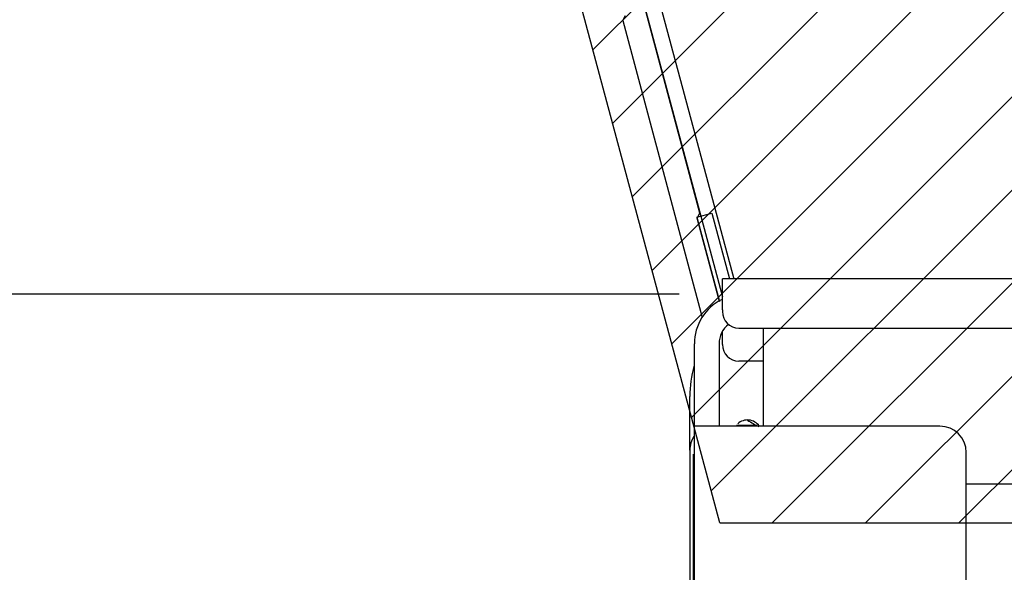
# Paper-space layout 'SUBMITTAL_E2H_2_1' of a CAD drawing. Header units: millimetres. Extents: x 0 to 841, y 0 to 594.
# Tile 5 of 67: x 103 to 118, y 153 to 162. Entities that reach past the tile are written whole.
import ezdxf

# ---------------------------------------------------------------- set-up
doc = ezdxf.new("R2010")
doc.units = ezdxf.units.MM
doc.header["$LTSCALE"] = 46.255
doc.layers.get('0').update_dxf_attribs({"linetype": 'CONTINUOUS'})
doc.layers.add('NOTES', color=7, linetype='CONTINUOUS')
doc.layers.add('ROUNDS', color=7, linetype='CONTINUOUS')
doc.styles.get("Standard").update_dxf_attribs({"font": 'txt', "width": 0.725})
doc.dimstyles.new('DIMSTYLE_1', dxfattribs={"dimtxt": 3.5, "dimasz": 4.8, "dimexe": 3.2, "dimexo": 1.6, "dimgap": 1.75, "dimtad": 0, "dimtih": 1, "dimtoh": 1, "dimdec": 1, "dimzin": 0, "dimdsep": 46, "dimtxsty": 'STANDARD', "dimblk": 'CLOSED', "dimblk1": 'CLOSED', "dimblk2": 'CLOSED', "dimcen": 0.09, "dimadec": 0, "dimazin": 0, "dimtp": 0.4, "dimtm": 0.4, "dimtfac": 1, "dimtdec": 1, "dimtofl": 0, "dimtmove": 0, "dimatfit": 3, "dimldrblk": 'CLOSED', "dimfxl": 1, "dimtolj": 1, "dimtzin": 0, "dimarcsym": 0})
doc.dimstyles.new('DIMSTYLE_3', dxfattribs={"dimtxt": 3.5, "dimasz": 4.8, "dimexe": 3.2, "dimexo": 1.6, "dimgap": 1.75, "dimtad": 0, "dimtih": 1, "dimtoh": 1, "dimdec": 1, "dimzin": 0, "dimdsep": 46, "dimtxsty": 'STANDARD', "dimblk": 'CLOSED', "dimblk1": 'CLOSED', "dimblk2": 'CLOSED', "dimcen": 0.09, "dimadec": 0, "dimazin": 0, "dimtp": 0.5, "dimtm": 0.5, "dimtfac": 1, "dimtdec": 1, "dimtofl": 0, "dimtmove": 0, "dimatfit": 3, "dimldrblk": 'CLOSED', "dimfxl": 1, "dimtolj": 1, "dimtzin": 0, "dimarcsym": 0})

# ---------------------------------------------------------------- blocks, each defined once
blk = doc.blocks.new('*D39')
at = {"color": 2, "linetype": 'CONTINUOUS'}
for p, q in [((105.3226431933, 187.0594612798), (101.8403923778, 200.0553982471)), ((111.722789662, 163.1737894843), (105.3226431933, 187.0594612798)), ((88.6845306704, 157.4733052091), (69.1660031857, 157.4733052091)), ((112.3741040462, 157.4733052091), (88.6845306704, 157.4733052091))]:
    blk.add_line(p, q, dxfattribs=at)
for points in [[(98.3650756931, 194.6929682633), (102.6686133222, 196.964435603), (97.8610072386, 196.2114922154), (98.3650756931, 194.6929682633)], [(71.8489906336, 162.3119721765), (72.3660031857, 157.4733052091), (73.4462346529, 162.2181023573), (71.8489906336, 162.3119721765)]]:
    blk.add_lwpolyline(points, dxfattribs=at)
for start, end in [(105.000000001, 132.0102912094), (145.1234989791, 180)]:
    blk.add_arc((113.2502298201, 157.4733052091), 40.8842266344, start, end, dxfattribs=at)
at = {"color": 2, "linetype": 'CONTINUOUS', "insert": (82.4428640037, 186.1012924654), "char_height": 3.5, "width": 12.4833333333, "attachment_point": 2, "line_spacing_factor": 0.9}
blk.add_mtext('75.0\\Fgdt;{\\Fgdt;~}', dxfattribs=at)
blk = doc.blocks.new('_CLOSED')
at = {"color": 0, "linetype": 'BYBLOCK'}
for p, q in [((0, 0), (-1, 0.1666666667)), ((-1, 0.1666666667), (-1, -0.1666666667)), ((-1, -0.1666666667), (0, 0)), ((-1, 0), (0, 0))]:
    blk.add_line(p, q, dxfattribs=at)
blk = doc.blocks.new('*D42')
at = {"color": 2, "linetype": 'CONTINUOUS'}
for p, q in [((91.6700745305, 252.9540907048), (91.6700745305, 257.9040907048)), ((200.5303540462, 252.9540907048), (200.5303540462, 257.9040907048)), ((91.6700745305, 254.7040907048), (136.7377142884, 254.7040907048)), ((200.5303540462, 254.7040907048), (147.8502142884, 254.7040907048)), ((91.6700745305, 239.6163708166), (91.6700745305, 252.9540907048)), ((200.5303540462, 157.5233052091), (200.5303540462, 252.9540907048))]:
    blk.add_line(p, q, dxfattribs=at)
at = {"color": 2, "linetype": 'CONTINUOUS', "xscale": 4.8, "yscale": 4.8, "zscale": 4.8, "rotation": 180}
blk.add_blockref('_CLOSED', (91.6700745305, 254.7040907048), dxfattribs=at)
at = {"color": 2, "linetype": 'CONTINUOUS', "xscale": 4.8, "yscale": 4.8, "zscale": 4.8}
blk.add_blockref('_CLOSED', (200.5303540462, 254.7040907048), dxfattribs=at)
at = {"color": 2, "linetype": 'CONTINUOUS', "insert": (142.2939642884, 256.4540907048), "char_height": 3.5, "width": 15.225, "attachment_point": 2, "line_spacing_factor": 0.9}
blk.add_mtext('871\\P[34.3]', dxfattribs=at)
blk = doc.blocks.new('*D43')
at = {"color": 2, "linetype": 'CONTINUOUS'}
for p, q in [((63.790818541, 239.0519462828), (56.784568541, 239.0519462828)), ((59.984568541, 239.0519462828), (59.984568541, 201.762625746)), ((90.9164759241, 239.0519462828), (63.790818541, 239.0519462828)), ((59.984568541, 157.4733052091), (59.984568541, 189.512625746)), ((63.790818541, 157.4733052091), (56.784568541, 157.4733052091)), ((112.9928540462, 157.4733052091), (63.790818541, 157.4733052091))]:
    blk.add_line(p, q, dxfattribs=at)
at = {"color": 2, "linetype": 'CONTINUOUS', "xscale": 4.8, "yscale": 4.8, "zscale": 4.8}
for p, rotation in [((59.984568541, 239.0519462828), 90), ((59.984568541, 157.4733052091), 270)]:
    blk.add_blockref('_CLOSED', p, dxfattribs=dict(at, rotation=rotation))
at = {"color": 2, "linetype": 'CONTINUOUS', "insert": (59.984568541, 200.012625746), "char_height": 3.5, "width": 15.225, "attachment_point": 2, "line_spacing_factor": 0.9}
blk.add_mtext('653\\P[25.7]', dxfattribs=at)

psp = doc.layouts.new('SUBMITTAL_E2H_2_1')

# ---------------------------------------------------------------- hatches: boundary and pattern name
at = {"linetype": 'CONTINUOUS'}
h = psp.add_hatch(dxfattribs=at)
h.set_pattern_fill('doorswing', color=2, angle=45, style=0, pattern_type=0)
h.set_pattern_definition([(45, (0, 0), (-0.7071067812, 0.7071067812), [])])
edge = h.paths.add_edge_path()
edge.add_arc((115.9591540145, 154.1965202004), 84.5915298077, 359.8699776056, 106.1287594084)
edge.add_line((113.6083141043, 154.0045552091), (200.5504660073, 154.0045552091))
edge.add_line((113.6083141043, 154.0045552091), (92.1201595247, 234.199439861))
edge.add_arc((92.96655203, 234.4262300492), 0.875, 116.3926077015, 195)
edge.add_line((92.5775973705, 235.2100280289), (92.4598911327, 235.4585135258))

# ---------------------------------------------------------------- linework, layer by layer
at = {"color": 2, "linetype": 'CONTINUOUS'}
for q in [(92.1201595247, 234.199439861), (200.5504660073, 154.0045552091)]:
    psp.add_line((113.6083141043, 154.0045552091), q, dxfattribs=at)
at = {"color": 7, "linetype": 'CONTINUOUS'}
for p, q in [((113.6083141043, 154.0045552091), (92.1201595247, 234.199439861)), ((93.4007435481, 233.9191147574), (113.8206985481, 157.7108052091)), ((93.1713361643, 233.8576452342), (113.6491040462, 157.4335750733)), ((113.2615593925, 158.6432595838), (113.4909667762, 158.704729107)), ((113.2615593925, 158.6432595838), (113.6037983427, 157.3660064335)), ((113.4909667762, 158.704729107), (113.757287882, 157.7108052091)), ((113.6491040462, 157.2358052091), (113.6491040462, 157.7108052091)), ((200.0491040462, 157.7108052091), (113.6491040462, 157.7108052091)), ((114.2741040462, 155.4733052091), (114.2741040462, 156.9608052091)), ((113.5991040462, 156.7233052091), (113.5991040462, 155.4733052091)), ((117.3491040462, 154.5983052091), (196.3491040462, 154.5983052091)), ((113.6083141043, 154.0045552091), (200.5504660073, 154.0045552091))]:
    psp.add_line(p, q, dxfattribs=at)
at = {"color": 3, "linetype": 'CONTINUOUS'}
for p, q in [((113.2241040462, 114.9733052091), (113.2241040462, 156.7233052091)), ((113.9741040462, 155.4733052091), (113.2241040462, 155.4733052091))]:
    psp.add_line(p, q, dxfattribs=at)
at = {"color": 2, "linetype": 'CONTINUOUS'}
psp.add_arc((115.9591540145, 154.1965202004), 84.5915298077, 359.8699776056, 106.1287594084, dxfattribs=at)
at = {"color": 7, "linetype": 'CONTINUOUS'}
for centre, radius, start, end in [((115.9591540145, 154.1965202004), 84.5915298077, 359.8699776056, 106.1287594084), ((113.9741040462, 156.7233052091), 0.375, 128.2838313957, 180), ((114.0303540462, 155.3483052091), 0.21875, 34.9586561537, 132.3529411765)]:
    psp.add_arc(centre, radius, start, end, dxfattribs=at)
at = {"color": 3, "linetype": 'CONTINUOUS'}
psp.add_arc((113.9741040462, 156.7233052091), 0.75, 116.0190904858, 180, dxfattribs=at)
at = {"layer": 'NOTES', "color": 7, "linetype": 'CONTINUOUS'}
for p, q in [((113.3081049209, 158.7062011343), (103.5872045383, 194.9850952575)), ((112.1369001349, 161.6283081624), (112.1810943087, 161.7048547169)), ((112.1369001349, 161.6283081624), (113.344880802, 157.1200629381)), ((113.2647946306, 158.6311855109), (113.3081049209, 158.7062011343)), ((113.6037983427, 157.3660064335), (113.2647946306, 158.6311855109))]:
    psp.add_line(p, q, dxfattribs=at)
for centre, radius, start, end in [((115.0445194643, 157.1402765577), 1.8740414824, 237.2770792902, 240.3426004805), ((114.7279101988, 156.5515042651), 1.2058450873, 239.5728974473, 244.0774112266)]:
    psp.add_arc(centre, radius, start, end, dxfattribs=at)
at = {"layer": 'ROUNDS', "color": 7, "linetype": 'CONTINUOUS'}
for p, q in [((113.6491040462, 157.2358052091), (113.6491040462, 157.2108052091)), ((113.8991040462, 156.9608052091), (199.7991040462, 156.9608052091)), ((114.1749797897, 155.4858052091), (113.8609600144, 155.4858052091)), ((113.1553540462, 155.1108052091), (113.1553540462, 114.7733052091)), ((113.2116040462, 151.6983052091), (113.2116040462, 155.0483052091))]:
    psp.add_line(p, q, dxfattribs=at)
at = {"layer": 'ROUNDS', "color": 3, "linetype": 'CONTINUOUS'}
for p, q in [((113.6491040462, 156.7108052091), (113.6491040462, 156.9012957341)), ((114.2741040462, 156.4608052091), (113.8991040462, 156.4608052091)), ((113.1553540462, 155.1108052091), (113.1553540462, 155.9233052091)), ((116.9491040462, 155.4733052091), (113.9741040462, 155.4733052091)), ((117.3491040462, 116.6233052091), (117.3491040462, 155.0733052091))]:
    psp.add_line(p, q, dxfattribs=at)
at = {"layer": 'ROUNDS', "color": 7, "linetype": 'CONTINUOUS'}
for centre, radius, start, end in [((113.8991040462, 157.2108052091), 0.25, 180, 270), ((113.5303540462, 155.1108052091), 0.375, 146.6660601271, 180)]:
    psp.add_arc(centre, radius, start, end, dxfattribs=at)
at = {"layer": 'ROUNDS', "color": 3, "linetype": 'CONTINUOUS'}
for centre, radius, start, end in [((113.8991040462, 156.7108052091), 0.25, 180, 270), ((114.8178540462, 155.9233052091), 1.6625, 163.7712354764, 180), ((116.9491040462, 155.0733052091), 0.4, 0, 90)]:
    psp.add_arc(centre, radius, start, end, dxfattribs=at)

# ---------------------------------------------------------------- dimensions: what is measured, and where the dimension line sits
at = {"color": 2, "linetype": 'CONTINUOUS'}
for base, p1, p2, angle, text, picture, middle in [((91.6700745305, 254.7040907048), (200.5303540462, 155.9233052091), (91.6700745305, 238.0163708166), 180, '871\\P[34.3]', '*D42', (142.2939642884, 252.0790907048)), ((59.984568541, 239.0519462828), (114.5928540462, 157.4733052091), (92.5164759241, 239.0519462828), 90, '653\\P[25.7]', '*D43', (59.984568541, 195.637625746))]:
    dim = psp.add_linear_dim(base=base, p1=p1, p2=p2, angle=angle, text=text, dimstyle='DIMSTYLE_1', dxfattribs=at)
    dim.commit()
    dim.dimension.update_dxf_attribs({"geometry": picture, "text_midpoint": middle, "dimtype": 160})
dim = psp.add_angular_dim_2l(base=(80.8145920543, 182.3620454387), line1=((112.2427162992, 161.2333968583), (112.1369001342, 161.6283081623)), line2=((114.3829463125, 157.4733052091), (113.9741040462, 157.4733052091)), text='75.0%%d', dimstyle='DIMSTYLE_3', dxfattribs=at)
dim.commit()
dim.dimension.update_dxf_attribs({"geometry": '*D39', "text_midpoint": (82.4428640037, 184.3512924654), "dimtype": 162})

doc.saveas('drawing.dxf')
